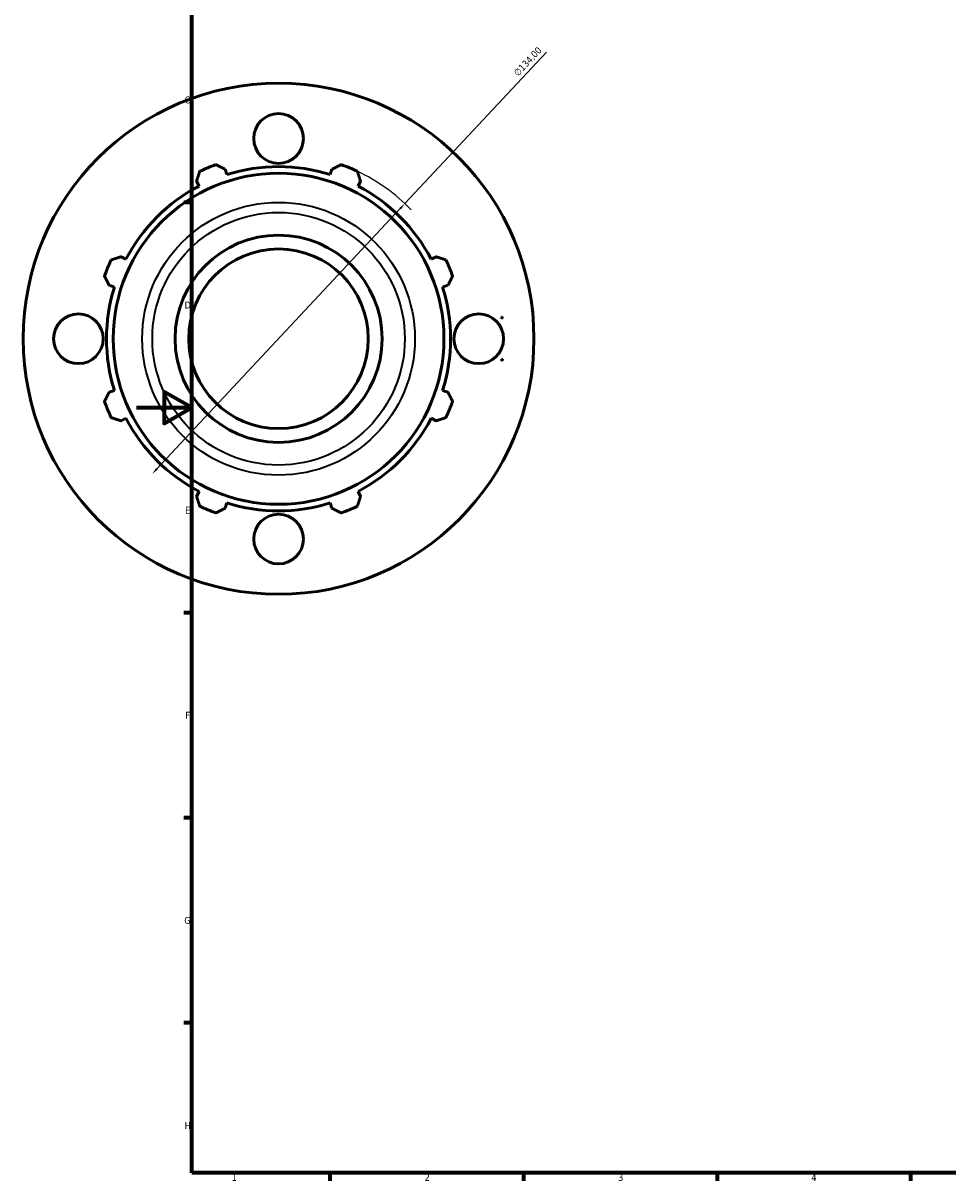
# Model space of a CAD drawing. Header units: millimetres. Extents: x -123 to 921, y -93 to 779.
# Tile 1 of 6: x -41 to 294, y 17 to 436. Entities that reach past the tile are written whole.
import ezdxf

# ---------------------------------------------------------------- set-up
doc = ezdxf.new("R2010")
doc.units = ezdxf.units.MM
for name, color, linetype, lineweight in [('Border (ISO)', 7, 'Continuous', 70), ('Dimension (ISO)', 7, 'Continuous', 25), ('Visible (ISO)', 7, 'Continuous', 50), ('Visible Narrow (ISO)', 7, 'Continuous', 35)]:
    doc.layers.add(name, color=color, linetype=linetype, lineweight=lineweight)
doc.styles.add('Note Text (ISO)', font='tahoma.ttf')
doc.dimstyles.new('Default (ISO)', dxfattribs={"dimtxt": 2.5, "dimasz": 2.5, "dimexe": 3.175, "dimexo": 0, "dimgap": 0.762, "dimtad": 1, "dimrnd": 1e-08, "dimzin": 0, "dimtxsty": 'Note Text (ISO)', "dimcen": 0.09, "dimdle": 10, "dimclrd": 256, "dimclre": 256, "dimclrt": 232, "dimazin": 0, "dimtfac": 1.40208, "dimtmove": 0, "dimatfit": 3, "dimfxl": 1, "dimtolj": 1, "dimtzin": 0, "dimlwd": -1, "dimlwe": -1, "dimarcsym": 0})

# ---------------------------------------------------------------- blocks, each defined once
blk = doc.blocks.new('Borders Default Border')
at = {"layer": 'Border (ISO)'}
for p, q in [((20, 371.25), (17.1, 371.25)), ((20, 222.75), (17.1, 222.75)), ((20, 148.5), (17.1, 148.5)), ((20, 74.25), (17.1, 74.25)), ((70.08, 20), (70.08, 17.1)), ((140.17, 20), (140.17, 17.1)), ((210.25, 20), (210.25, 17.1)), ((280.33, 20), (280.33, 17.1))]:
    blk.add_line(p, q, dxfattribs=at)
at = {"layer": 'Border (ISO)', "flags": 128}
for points in [[(20, 20), (20, 574), (821, 574), (821, 20), (20, 20)], [(0, 297), (20, 297), (10, 302.77), (10, 291.23), (20, 297)]]:
    blk.add_lwpolyline(points, dxfattribs=at)
at = {"layer": 'Border (ISO)', "color": 232, "true_color": 0xca0064, "char_height": 2.5, "attachment_point": 7, "style": 'Note Text (ISO)'}
for s, insert in [('C', (17.43, 407.08)), ('D', (17.43, 332.88)), ('E', (17.64, 258.63)), ('F', (17.7, 184.38)), ('G', (17.31, 110.08)), ('H', (17.44, 35.88)), ('1', (34.48, 17.1)), ('2', (104.37, 17.1)), ('3', (174.43, 17.05)), ('4', (244.42, 17.1))]:
    blk.add_mtext(s, dxfattribs=dict(at, insert=insert))
blk = doc.blocks.new('*D12')
at = {"layer": 'Defpoints', "color": 0, "transparency": 16777216}
for p in [(97.23, 370.85), (5.68, 273)]:
    blk.add_point(p, dxfattribs=at)
at = {"layer": 'Dimension (ISO)', "transparency": 16777216}
for p, q in [((97.23, 370.85), (148.55, 425.69)), ((7.39, 274.83), (95.53, 369.03))]:
    blk.add_line(p, q, dxfattribs=at)
blk.add_arc((51.46, 321.93), 67, 44.1893, 64.792, dxfattribs=at)
for points in [[(95.22, 369.31), (95.83, 368.74), (97.23, 370.85)], [(7.09, 275.11), (7.7, 274.54), (5.68, 273)]]:
    blk.add_solid(points, dxfattribs=at)
at = {"layer": 'Dimension (ISO)', "color": 232, "true_color": 0xca0064, "transparency": 16777216, "insert": (136.34, 418.46), "char_height": 2.5, "attachment_point": 1, "rotation": 46.9044, "style": 'Note Text (ISO)'}
blk.add_mtext('\\A1;∅134,00', dxfattribs=at)

msp = doc.modelspace()

# ---------------------------------------------------------------- linework, layer by layer
at = {"layer": 'Visible (ISO)'}
for p, q in [((32.722, 381.353), (32.117, 383.27)), ((70.8, 383.27), (70.196, 381.353)), ((21.759, 378.98), (22.687, 377.197)), ((80.23, 377.197), (81.158, 378.98)), ((-3.811, 350.699), (-5.594, 351.627)), ((108.511, 351.627), (106.728, 350.699)), ((-9.885, 341.269), (-7.968, 340.664)), ((110.885, 340.664), (112.802, 341.269)), ((-7.968, 303.19), (-9.885, 302.586)), ((112.802, 302.586), (110.885, 303.19)), ((-5.594, 292.228), (-3.811, 293.156)), ((106.728, 293.156), (108.511, 292.228)), ((22.687, 266.658), (21.759, 264.875)), ((81.158, 264.875), (80.23, 266.658)), ((32.117, 260.584), (32.722, 262.501)), ((70.196, 262.501), (70.8, 260.584))]:
    msp.add_line(p, q, dxfattribs=at)
for centre, radius in [((51.459, 321.927), 92.5), ((51.459, 394.427), 9), ((51.459, 321.927), 59.905), ((51.459, 321.927), 37.5), ((51.459, 321.927), 32.5), ((-21.041, 321.927), 9), ((123.959, 321.927), 9), ((51.459, 249.427), 9)]:
    msp.add_circle(centre, radius, dxfattribs=at)
for radius, start, end in [(67, 109.79198, 115.20802), (62.31, 72.5, 107.5), (67, 64.79198, 70.20802), (62.31, 117.5, 152.5), (62.31, 27.5, 62.5), (67, 154.79198, 160.20802), (67, 19.79198, 25.20802), (62.31, 162.5, 197.5), (62.31, 342.5, 17.5), (67, 199.79198, 205.20802), (67, 334.79198, 340.20802), (62.31, 207.5, 242.5), (62.31, 297.5, 332.5), (67, 244.79198, 250.20802), (62.31, 252.5, 287.5), (67, 289.79198, 295.20802)]:
    msp.add_arc((51.459, 321.927), radius, start, end, dxfattribs=at)
for major_axis, start_param, end_param in [((0, 7.983), 5.9326095, 6.1809475), ((0, -7.983), 0.1022378, 0.3505758)]:
    msp.add_ellipse((132.175, 321.927), major_axis=major_axis, ratio=0.0982046, start_param=start_param, end_param=end_param, dxfattribs=at)
for points, weights in [([(21.759, 378.98), (22.329, 380.727), (22.923, 382.547)], [1.0015136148, 1.00116524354, 1]), ([(28.772, 384.97), (30.479, 384.103), (32.117, 383.27)], [1, 1.00116524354, 1.0015136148]), ([(70.8, 383.27), (72.438, 384.103), (74.145, 384.97)], [1.0015136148, 1.00116524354, 1]), ([(79.994, 382.547), (80.588, 380.727), (81.158, 378.98)], [1, 1.00116524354, 1.0015136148]), ([(-9.161, 350.463), (-7.341, 351.057), (-5.594, 351.627)], [1, 1.00116524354, 1.0015136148]), ([(108.511, 351.627), (110.258, 351.057), (112.078, 350.463)], [1.0015136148, 1.00116524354, 1]), ([(-9.885, 341.269), (-10.717, 342.907), (-11.584, 344.614)], [1.0015136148, 1.00116524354, 1]), ([(114.501, 344.614), (113.634, 342.907), (112.802, 341.269)], [1, 1.00116524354, 1.0015136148]), ([(132.255, 329.868), (132.422, 329.729), (132.584, 329.594)], [1.00228663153, 1.0023888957, 1.00219750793]), ([(132.314, 329.267), (132.285, 329.556), (132.255, 329.868)], [1.07794064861, 1.04188134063, 1.00549085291]), ([(132.584, 329.594), (132.446, 329.427), (132.314, 329.267)], [1.00470621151, 1.00517124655, 1.00515920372]), ([(132.255, 313.986), (132.285, 314.299), (132.314, 314.587)], [1.00549085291, 1.04188134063, 1.07794064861]), ([(132.314, 314.587), (132.446, 314.428), (132.584, 314.26)], [1.00515920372, 1.00517124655, 1.00470621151]), ([(132.584, 314.26), (132.422, 314.126), (132.255, 313.986)], [1.00219750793, 1.0023888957, 1.00228663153]), ([(-11.584, 299.241), (-10.717, 300.947), (-9.885, 302.586)], [1, 1.00116524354, 1.0015136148]), ([(112.802, 302.586), (113.634, 300.947), (114.501, 299.241)], [1.0015136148, 1.00116524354, 1]), ([(-5.594, 292.228), (-7.341, 292.798), (-9.161, 293.392)], [1.0015136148, 1.00116524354, 1]), ([(112.078, 293.392), (110.258, 292.798), (108.511, 292.228)], [1, 1.00116524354, 1.0015136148]), ([(22.923, 261.308), (22.329, 263.128), (21.759, 264.875)], [1, 1.00116524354, 1.0015136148]), ([(81.158, 264.875), (80.588, 263.128), (79.994, 261.308)], [1.0015136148, 1.00116524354, 1]), ([(32.117, 260.584), (30.479, 259.752), (28.772, 258.885)], [1.0015136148, 1.00116524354, 1]), ([(74.145, 258.885), (72.438, 259.752), (70.8, 260.584)], [1, 1.00116524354, 1.0015136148])]:
    msp.add_rational_spline(points, weights, degree=2, dxfattribs=at)
at = {"layer": 'Visible Narrow (ISO)'}
for radius in [49.381, 45.713]:
    msp.add_circle((51.459, 321.927), radius, dxfattribs=at)

# ---------------------------------------------------------------- block references
msp.add_blockref('Borders Default Border', (0, 0))

# ---------------------------------------------------------------- dimensions: what is measured, and where the dimension line sits
at = {"layer": 'Dimension (ISO)'}
dim = msp.add_diameter_dim_2p(p1=(5.683, 273.003), p2=(97.234, 370.852), dimstyle='Default (ISO)', override={"dimdec": 2, "dimlfac": 1, "dimtp": 0, "dimtm": 0, "dimtdec": 2, "dimatfit": 2}, dxfattribs=at)
dim.commit()
dim.dimension.update_dxf_attribs({"geometry": '*D12', "text_midpoint": (143.632, 420.441), "dimtype": 163})

doc.saveas('drawing.dxf')
